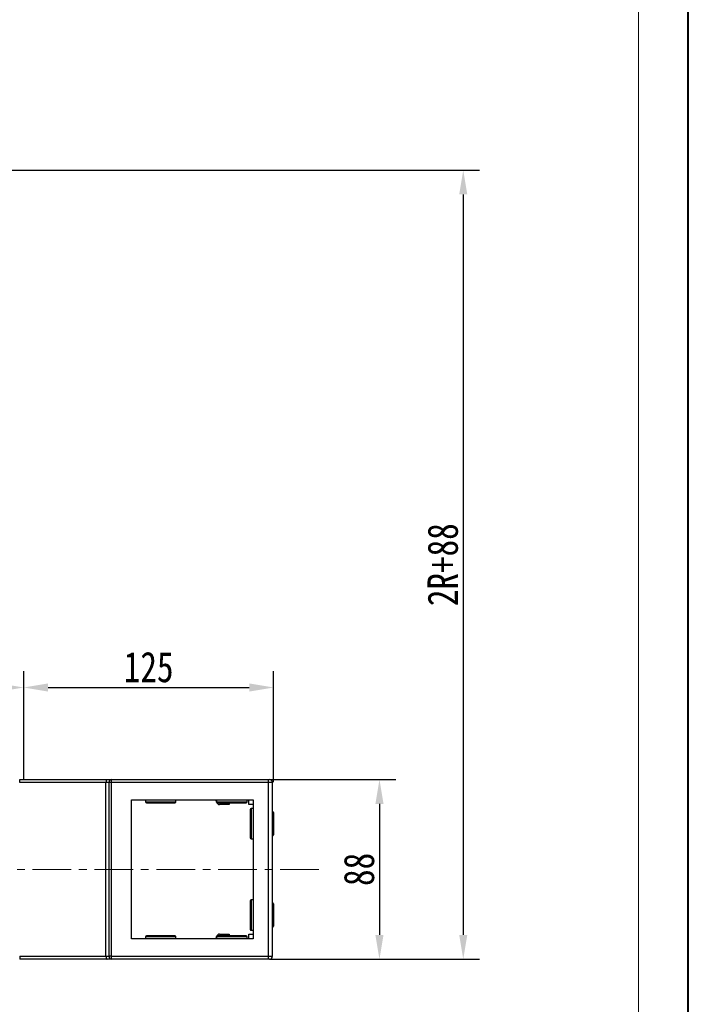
# Model space of a CAD drawing. Header units: millimetres. Extents: x -1055 to 1009, y -247 to 1211.
# Tile 24 of 51: x 678 to 1007, y 306 to 791. Entities that reach past the tile are written whole.
import ezdxf

# ---------------------------------------------------------------- set-up
doc = ezdxf.new("R2010")
doc.units = ezdxf.units.MM
doc.linetypes.add('CENTERX2', pattern=[20.32, 12.7, -2.54, 2.54, -2.54])
doc.styles.get("Standard").update_dxf_attribs({"font": '仿宋_GB2312.ttf', "width": 0.8})
doc.dimstyles.new('ISO-60.1', dxfattribs={"dimtxt": 15, "dimasz": 12, "dimexe": 8, "dimexo": 0.625, "dimgap": 2.5, "dimtad": 1, "dimdsep": 46, "dimtxsty": 'Standard', "dimcen": 2.5, "dimadec": 0, "dimazin": 0, "dimtfac": 1, "dimtmove": 0, "dimatfit": 3, "dimfxl": 0, "dimarcsym": 0})

# ---------------------------------------------------------------- blocks, each defined once
blk = doc.blocks.new('*D3343')
at = {"color": 0, "lineweight": -2}
for p, q in [((679.5, 416.87), (679.5, 469.83)), ((802.52, 415.18), (802.52, 469.83)), ((691.5, 461.83), (790.52, 461.83))]:
    blk.add_line(p, q, dxfattribs=at)
at = {"color": 0, "lineweight": 9}
for points in [[(691.5, 463.83), (691.5, 459.83), (679.5, 461.83)], [(790.52, 463.83), (790.52, 459.83), (802.52, 461.83)]]:
    blk.add_solid(points, dxfattribs=at)
at = {"layer": 'Defpoints', "color": 0, "lineweight": 9}
for p in [(802.52, 461.83), (679.5, 416.25), (802.52, 414.56)]:
    blk.add_point(p, dxfattribs=at)
at = {"color": 0, "lineweight": 9, "insert": (741.01, 471.83), "char_height": 15, "attachment_point": 5}
blk.add_mtext('125', dxfattribs=at)
blk = doc.blocks.new('*D3344')
at = {"color": 0, "lineweight": -2}
for p, q in [((588.5, 416.87), (588.5, 469.83)), ((679.5, 416.87), (679.5, 469.83)), ((600.5, 461.83), (667.5, 461.83))]:
    blk.add_line(p, q, dxfattribs=at)
at = {"color": 0, "lineweight": 9}
for points in [[(600.5, 463.83), (600.5, 459.83), (588.5, 461.83)], [(667.5, 463.83), (667.5, 459.83), (679.5, 461.83)]]:
    blk.add_solid(points, dxfattribs=at)
at = {"layer": 'Defpoints', "color": 0, "lineweight": 9}
for p in [(679.5, 461.83), (588.5, 416.25), (679.5, 416.25)]:
    blk.add_point(p, dxfattribs=at)
at = {"color": 0, "lineweight": 9, "insert": (634, 471.83), "char_height": 15, "attachment_point": 5}
blk.add_mtext('91', dxfattribs=at)
blk = doc.blocks.new('*D3345')
at = {"color": 0, "lineweight": -2}
for p, q in [((801.14, 416.56), (862.65, 416.56)), ((854.65, 404.56), (854.65, 340.03)), ((801.14, 328.03), (862.65, 328.03))]:
    blk.add_line(p, q, dxfattribs=at)
at = {"color": 0, "lineweight": 9}
for points in [[(852.65, 404.56), (856.65, 404.56), (854.65, 416.56)], [(852.65, 340.03), (856.65, 340.03), (854.65, 328.03)]]:
    blk.add_solid(points, dxfattribs=at)
at = {"layer": 'Defpoints', "color": 0, "lineweight": 9}
for p in [(800.52, 416.56), (800.52, 328.03), (854.65, 328.03)]:
    blk.add_point(p, dxfattribs=at)
at = {"color": 0, "lineweight": 9, "insert": (844.65, 372.29), "char_height": 15, "attachment_point": 5, "rotation": 90}
blk.add_mtext('88', dxfattribs=at)
blk = doc.blocks.new('*D3346')
at = {"color": 0, "lineweight": -2}
for p, q in [((210.05, 716.53), (903.9, 716.53)), ((895.9, 704.53), (895.9, 340.03)), ((805.66, 328.03), (903.9, 328.03))]:
    blk.add_line(p, q, dxfattribs=at)
at = {"color": 0, "lineweight": 9}
for points in [[(893.9, 704.53), (897.9, 704.53), (895.9, 716.53)], [(893.9, 340.03), (897.9, 340.03), (895.9, 328.03)]]:
    blk.add_solid(points, dxfattribs=at)
at = {"layer": 'Defpoints', "color": 0, "lineweight": 9}
for p in [(209.42, 716.53), (805.03, 328.03), (895.9, 328.03)]:
    blk.add_point(p, dxfattribs=at)
at = {"color": 0, "lineweight": 9, "insert": (885.9, 522.28), "char_height": 15, "attachment_point": 5, "rotation": 90}
blk.add_mtext('2R+88', dxfattribs=at)

msp = doc.modelspace()

# ---------------------------------------------------------------- linework, layer by layer
at = {"color": 7, "lineweight": 40}
msp.add_line((1006.71, -247.492), (1006.71, 1210.78), dxfattribs=at)
at = {"color": 7, "lineweight": 13}
msp.add_line((982.159, -222.941), (982.159, 1186.23), dxfattribs=at)
at = {"color": 7, "linetype": 'Continuous', "lineweight": 25}
for p, q in [((677.516, 415.058), (677.516, 416.558)), ((677.516, 416.558), (720.591, 416.558)), ((719.97, 415.058), (677.516, 415.058)), ((719.97, 329.53), (719.97, 415.058)), ((721.531, 415.058), (719.97, 415.058)), ((720.591, 416.558), (722.591, 416.558)), ((721.531, 329.53), (721.531, 415.058)), ((722.591, 415.058), (721.531, 415.058)), ((722.591, 416.558), (722.591, 415.058)), ((722.591, 416.558), (799.97, 416.558)), ((799.97, 415.058), (722.591, 415.058)), ((722.591, 415.058), (722.591, 329.53)), ((799.97, 415.058), (799.97, 416.558)), ((799.97, 416.558), (800.47, 416.558)), ((799.97, 329.53), (799.97, 415.058)), ((801.97, 415.058), (799.97, 415.058)), ((801.97, 329.53), (801.97, 415.058)), ((732.516, 406.558), (792.516, 406.558)), ((732.516, 338.03), (732.516, 406.558)), ((739.47, 406.558), (739.47, 405.558)), ((739.97, 405.058), (753.97, 405.058)), ((754.47, 405.558), (754.47, 406.558)), ((774.484, 405.398), (774.279, 406.558)), ((774.47, 406.558), (774.47, 405.558)), ((774.97, 405.058), (788.97, 405.058)), ((780.616, 404.158), (775.961, 404.158)), ((780.616, 405.058), (780.616, 404.158)), ((789.47, 405.558), (789.47, 406.558)), ((790.416, 404.158), (790.416, 406.558)), ((792.516, 404.158), (790.416, 404.158)), ((792.516, 406.558), (792.516, 338.03)), ((791.016, 401.794), (791.016, 387.794)), ((792.516, 402.294), (791.516, 402.294)), ((802.016, 400.794), (801.97, 400.794)), ((802.516, 400.294), (802.516, 389.294)), ((801.97, 388.794), (802.016, 388.794)), ((791.516, 387.294), (792.516, 387.294)), ((791.016, 356.794), (791.016, 342.794)), ((792.516, 357.294), (791.516, 357.294)), ((802.016, 355.794), (801.97, 355.794)), ((802.516, 355.294), (802.516, 344.294)), ((753.97, 339.53), (739.97, 339.53)), ((788.97, 339.53), (774.97, 339.53)), ((775.961, 340.43), (780.616, 340.43)), ((780.616, 340.43), (780.616, 339.53)), ((790.416, 338.03), (790.416, 340.43)), ((790.416, 340.43), (792.516, 340.43)), ((791.516, 342.294), (792.516, 342.294)), ((801.97, 343.794), (802.016, 343.794)), ((792.516, 338.03), (732.516, 338.03)), ((739.47, 339.03), (739.47, 338.03)), ((754.47, 338.03), (754.47, 339.03)), ((774.279, 338.03), (774.484, 339.191)), ((774.47, 339.03), (774.47, 338.03)), ((789.47, 338.03), (789.47, 339.03)), ((677.516, 329.53), (677.516, 328.03)), ((677.516, 329.53), (719.97, 329.53)), ((720.591, 328.03), (677.516, 328.03)), ((719.97, 329.53), (721.531, 329.53)), ((722.591, 328.03), (720.591, 328.03)), ((722.591, 329.53), (721.531, 329.53)), ((722.591, 329.53), (722.591, 328.03)), ((722.591, 329.53), (799.97, 329.53)), ((799.97, 328.03), (722.591, 328.03)), ((799.97, 329.53), (801.97, 329.53)), ((799.97, 328.03), (799.97, 329.53)), ((800.47, 328.03), (799.97, 328.03))]:
    msp.add_line(p, q, dxfattribs=at)
at = {"color": 8, "linetype": 'Continuous', "lineweight": 25}
for p, q in [((739.47, 405.558), (754.47, 405.558)), ((774.47, 405.558), (789.47, 405.558)), ((791.516, 402.294), (791.516, 387.294)), ((802.016, 400.794), (802.016, 388.794)), ((791.516, 357.294), (791.516, 342.294)), ((802.016, 355.794), (802.016, 343.794)), ((754.47, 339.03), (739.47, 339.03)), ((789.47, 339.03), (774.47, 339.03))]:
    msp.add_line(p, q, dxfattribs=at)
at = {"color": 1, "linetype": 'CENTERX2', "lineweight": 13, "ltscale": 1.5}
msp.add_line((824.811, 372.294), (390.825, 372.294), dxfattribs=at)
at = {"color": 7, "linetype": 'Continuous', "lineweight": 25}
for centre, radius, start, end in [((722.856, 415.246), 1.339, 101.42072, 188.05261), ((800.47, 415.058), 1.5, 0, 90), ((739.97, 405.558), 0.5, 180, 270), ((753.97, 405.558), 0.5, 270, 0), ((774.97, 405.558), 0.5, 180, 270), ((775.961, 405.658), 1.5, 190, 270), ((788.97, 405.558), 0.5, 270, 0), ((791.516, 401.794), 0.5, 90, 180), ((802.016, 400.294), 0.5, 0, 90), ((791.516, 387.794), 0.5, 180, 270), ((802.016, 389.294), 0.5, 270, 0), ((791.516, 356.794), 0.5, 90, 180), ((802.016, 355.294), 0.5, 0, 90), ((802.016, 344.294), 0.5, 270, 0), ((739.97, 339.03), 0.5, 90, 180), ((753.97, 339.03), 0.5, 0, 90), ((774.97, 339.03), 0.5, 90, 180), ((775.961, 338.93), 1.5, 90, 170), ((788.97, 339.03), 0.5, 0, 90), ((791.516, 342.794), 0.5, 180, 270), ((722.856, 329.343), 1.339, 171.94739, 258.57928), ((800.47, 329.53), 1.5, 270, 0)]:
    msp.add_arc(centre, radius, start, end, dxfattribs=at)
for centre, start_param, end_param in [((720.591, 415.058), 0, 1.5707963), ((720.591, 329.53), 1.5707963, 3.1415927)]:
    msp.add_ellipse(centre, major_axis=(0, 1.5), ratio=0.4142136, start_param=start_param, end_param=end_param, dxfattribs=at)

# ---------------------------------------------------------------- dimensions: what is measured, and where the dimension line sits
at = {"color": 5, "lineweight": 9}
for base, p1, p2, text, picture, middle in [((895.903, 328.03), (209.421, 716.535), (805.031, 328.03), '2R+88', '*D3346', (885.903, 522.283)), ((854.654, 328.03), (800.516, 416.558), (800.516, 328.03), '88', '*D3345', (844.654, 372.294))]:
    dim = msp.add_linear_dim(base=base, p1=p1, p2=p2, angle=90, text=text, dimstyle='ISO-60.1', dxfattribs=at)
    dim.commit()
    dim.dimension.update_dxf_attribs({"geometry": picture, "text_midpoint": middle})
dim = msp.add_linear_dim(base=(679.495, 461.833), p1=(588.495, 416.25), p2=(679.495, 416.25), dimstyle='ISO-60.1', dxfattribs=at)
dim.commit()
dim.dimension.update_dxf_attribs({"geometry": '*D3344', "text_midpoint": (633.995, 471.833)})
dim = msp.add_linear_dim(base=(802.516, 461.833), p1=(679.495, 416.25), p2=(802.516, 414.558), text='125', dimstyle='ISO-60.1', dxfattribs=at)
dim.commit()
dim.dimension.update_dxf_attribs({"geometry": '*D3343', "text_midpoint": (741.006, 471.833)})

doc.saveas('drawing.dxf')
